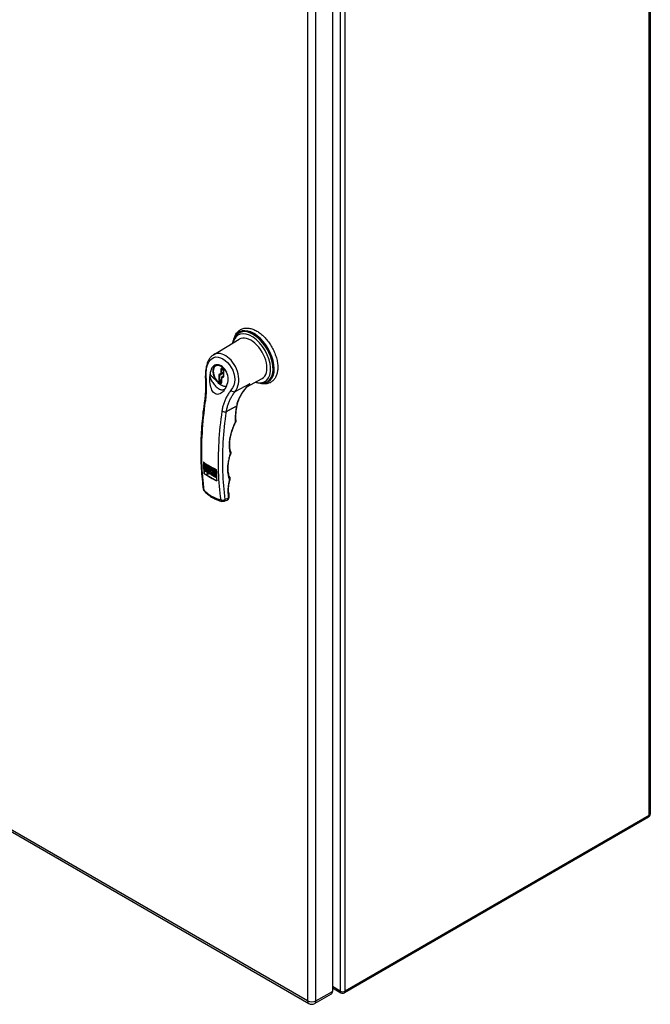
# Model space of a CAD drawing. Header units: inches. Extents: x 17 to 238, y 16 to 150.
# Tile 12 of 13: x 220 to 238, y 68 to 95. Entities that reach past the tile are written whole.
import ezdxf

# ---------------------------------------------------------------- set-up
doc = ezdxf.new("R2010")
doc.units = ezdxf.units.IN
doc.header["$MEASUREMENT"] = 0
doc.layers.add('Visible Edges(ANSI)', color=7, linetype='Continuous', lineweight=25)
doc.layers.add('Visible Tangent Edges(ANSI)', color=7, linetype='Continuous', lineweight=25)

msp = doc.modelspace()

# ---------------------------------------------------------------- linework, layer by layer
at = {"layer": 'Visible Edges(ANSI)'}
for p, q in [((237.59, 107.147), (237.59, 73.016)), ((228.863, 102.019), (228.863, 68.15)), ((225.601, 85.63), (226.307, 86.058)), ((226.277, 86.214), (226.287, 86.222)), ((225.659, 85.337), (225.69, 85.355)), ((225.83, 85.241), (225.858, 85.225)), ((225.876, 85.193), (225.876, 85.049)), ((225.82, 84.999), (225.82, 84.872)), ((225.876, 85.047), (225.829, 85.016)), ((226.516, 84.747), (226.932, 84.976)), ((227.052, 84.871), (227.064, 84.877)), ((225.34, 82.67), (225.34, 82.37)), ((225.351, 82.565), (225.499, 82.48)), ((225.351, 82.526), (225.351, 82.565)), ((225.351, 82.526), (225.374, 82.539)), ((225.462, 82.462), (225.351, 82.526)), ((225.351, 82.521), (225.462, 82.457)), ((225.351, 82.482), (225.351, 82.521)), ((225.351, 82.482), (225.374, 82.495)), ((225.462, 82.418), (225.351, 82.482)), ((225.351, 82.477), (225.462, 82.413)), ((225.351, 82.438), (225.351, 82.477)), ((225.366, 82.6), (225.382, 82.591)), ((225.366, 82.591), (225.374, 82.596)), ((225.396, 82.574), (225.366, 82.591)), ((225.368, 82.605), (225.379, 82.612)), ((225.374, 82.552), (225.374, 82.539)), ((225.374, 82.539), (225.462, 82.488)), ((225.374, 82.508), (225.374, 82.495)), ((225.374, 82.495), (225.462, 82.444)), ((225.374, 82.464), (225.374, 82.45)), ((225.379, 82.575), (225.382, 82.576)), ((225.381, 82.577), (225.393, 82.567)), ((225.382, 82.591), (225.391, 82.596)), ((225.401, 82.6), (225.419, 82.589)), ((225.401, 82.567), (225.401, 82.6)), ((225.401, 82.567), (225.419, 82.577)), ((225.419, 82.589), (225.419, 82.561)), ((225.43, 82.549), (225.448, 82.56)), ((225.431, 82.584), (225.448, 82.574)), ((225.431, 82.555), (225.431, 82.584)), ((225.431, 82.555), (225.448, 82.565)), ((225.431, 82.541), (225.448, 82.55)), ((225.431, 82.533), (225.448, 82.543)), ((225.431, 82.533), (225.431, 82.541)), ((225.448, 82.523), (225.431, 82.533)), ((225.448, 82.574), (225.448, 82.523)), ((225.454, 82.518), (225.454, 82.569)), ((225.454, 82.569), (225.472, 82.559)), ((225.454, 82.518), (225.472, 82.528)), ((225.472, 82.508), (225.454, 82.518)), ((225.462, 82.499), (225.464, 82.5)), ((225.462, 82.499), (225.462, 82.462)), ((225.5, 82.415), (225.462, 82.499)), ((225.462, 82.457), (225.462, 82.418)), ((225.472, 82.559), (225.472, 82.552)), ((225.472, 82.552), (225.474, 82.553)), ((225.472, 82.537), (225.472, 82.508)), ((225.474, 82.541), (225.484, 82.548)), ((225.477, 82.554), (225.477, 82.543)), ((225.484, 82.537), (225.478, 82.541)), ((225.484, 82.551), (225.484, 82.537)), ((225.498, 82.481), (225.503, 82.469)), ((225.499, 82.48), (225.514, 82.443)), ((225.505, 82.527), (225.516, 82.533)), ((225.514, 82.443), (225.531, 82.462)), ((225.514, 82.443), (225.537, 82.456)), ((225.515, 82.52), (225.523, 82.525)), ((225.515, 82.497), (225.531, 82.506)), ((225.531, 82.462), (225.606, 82.419)), ((225.537, 82.54), (225.554, 82.53)), ((225.537, 82.471), (225.537, 82.54)), ((225.537, 82.471), (225.554, 82.481)), ((225.554, 82.461), (225.537, 82.471)), ((225.538, 82.458), (225.537, 82.456)), ((225.554, 82.53), (225.554, 82.509)), ((225.554, 82.509), (225.554, 82.51)), ((225.554, 82.491), (225.554, 82.484)), ((225.554, 82.468), (225.56, 82.471)), ((225.554, 82.468), (225.554, 82.461)), ((225.556, 82.496), (225.57, 82.504)), ((225.559, 82.51), (225.559, 82.498)), ((225.568, 82.47), (225.584, 82.479)), ((225.57, 82.475), (225.57, 82.482)), ((225.605, 82.462), (225.62, 82.453)), ((225.605, 82.453), (225.613, 82.458)), ((225.607, 82.467), (225.618, 82.474)), ((225.62, 82.453), (225.63, 82.458)), ((225.635, 82.465), (225.652, 82.455)), ((225.651, 82.433), (225.635, 82.465)), ((225.652, 82.455), (225.658, 82.442)), ((203.047, 82.348), (228.217, 67.816)), ((225.336, 82.367), (225.34, 82.37)), ((225.34, 82.37), (225.689, 82.168)), ((225.351, 82.438), (225.374, 82.45)), ((225.444, 82.384), (225.351, 82.438)), ((225.374, 82.45), (225.462, 82.4)), ((225.413, 82.341), (225.444, 82.384)), ((225.482, 82.362), (225.413, 82.341)), ((225.413, 82.341), (225.435, 82.354)), ((225.462, 82.39), (225.435, 82.354)), ((225.435, 82.354), (225.504, 82.375)), ((225.444, 82.384), (225.462, 82.394)), ((225.462, 82.413), (225.462, 82.385)), ((225.462, 82.385), (225.481, 82.408)), ((225.462, 82.385), (225.481, 82.396)), ((225.481, 82.392), (225.5, 82.415)), ((225.481, 82.408), (225.481, 82.392)), ((225.481, 82.392), (225.503, 82.405)), ((225.516, 82.379), (225.482, 82.346)), ((225.482, 82.362), (225.504, 82.375)), ((225.482, 82.346), (225.482, 82.362)), ((225.5, 82.415), (225.522, 82.428)), ((225.522, 82.428), (225.503, 82.405)), ((225.504, 82.375), (225.504, 82.367)), ((225.515, 82.443), (225.522, 82.428)), ((225.516, 82.379), (225.535, 82.39)), ((225.536, 82.331), (225.516, 82.379)), ((225.572, 82.436), (225.532, 82.396)), ((225.532, 82.396), (225.572, 82.313)), ((225.536, 82.331), (225.557, 82.343)), ((225.606, 82.291), (225.536, 82.331)), ((225.572, 82.436), (225.574, 82.437)), ((225.572, 82.313), (225.572, 82.436)), ((225.572, 82.313), (225.594, 82.326)), ((225.592, 82.324), (225.606, 82.317)), ((225.594, 82.326), (225.594, 82.425)), ((225.634, 82.436), (225.605, 82.453)), ((225.606, 82.419), (225.606, 82.291)), ((225.61, 82.416), (225.644, 82.396)), ((225.61, 82.288), (225.61, 82.416)), ((225.61, 82.288), (225.632, 82.301)), ((225.644, 82.269), (225.61, 82.288)), ((225.618, 82.437), (225.62, 82.439)), ((225.62, 82.439), (225.632, 82.429)), ((225.632, 82.403), (225.632, 82.301)), ((225.632, 82.301), (225.644, 82.295)), ((225.634, 82.415), (225.651, 82.433)), ((225.634, 82.415), (225.656, 82.428)), ((225.651, 82.405), (225.634, 82.415)), ((225.644, 82.396), (225.644, 82.269)), ((225.649, 82.394), (225.678, 82.377)), ((225.649, 82.266), (225.649, 82.394)), ((225.649, 82.266), (225.671, 82.279)), ((225.682, 82.247), (225.649, 82.266)), ((225.651, 82.433), (225.671, 82.444)), ((225.659, 82.414), (225.651, 82.405)), ((225.671, 82.444), (225.656, 82.428)), ((225.656, 82.428), (225.667, 82.421)), ((225.658, 82.442), (225.665, 82.447)), ((225.658, 82.442), (225.666, 82.447)), ((225.659, 82.414), (225.668, 82.42)), ((225.665, 82.397), (225.659, 82.414)), ((225.665, 82.447), (225.675, 82.442)), ((225.665, 82.397), (225.676, 82.402)), ((225.677, 82.39), (225.665, 82.397)), ((225.676, 82.432), (225.666, 82.424)), ((225.666, 82.424), (225.677, 82.4)), ((225.671, 82.381), (225.671, 82.279)), ((225.671, 82.279), (225.682, 82.272)), ((225.682, 82.278), (225.682, 82.247)), ((225.886, 81.606), (225.977, 81.639)), ((237.54, 72.93), (229.195, 68.112)), ((228.863, 68.247), (229.096, 68.112)), ((228.83, 68.077), (228.378, 67.816))]:
    msp.add_line(p, q, dxfattribs=at)
at = {"layer": 'Visible Edges(ANSI)', "flags": 128}
for points in [[(226.163, 86.073), (226.171, 86.1), (226.18, 86.126), (226.191, 86.151), (226.202, 86.174), (226.216, 86.197), (226.23, 86.219), (226.246, 86.239), (226.263, 86.259), (226.281, 86.276), (226.3, 86.292), (226.321, 86.307), (226.343, 86.32), (226.365, 86.331), (226.389, 86.341), (226.413, 86.348), (226.438, 86.354), (226.463, 86.358), (226.489, 86.361), (226.515, 86.361), (226.542, 86.36), (226.568, 86.357), (226.595, 86.353), (226.622, 86.347), (226.649, 86.339), (226.676, 86.33), (226.703, 86.32), (226.73, 86.308), (226.757, 86.295), (226.784, 86.28), (226.811, 86.264), (226.837, 86.247), (226.863, 86.229), (226.889, 86.209), (226.915, 86.188), (226.94, 86.167), (226.965, 86.144), (226.99, 86.12), (227.014, 86.095), (227.037, 86.069), (227.06, 86.042), (227.083, 86.015), (227.105, 85.987), (227.126, 85.958), (227.146, 85.928), (227.166, 85.898), (227.185, 85.867), (227.203, 85.835), (227.22, 85.804), (227.237, 85.771), (227.252, 85.739), (227.267, 85.706), (227.281, 85.673), (227.294, 85.64), (227.305, 85.607), (227.316, 85.573), (227.326, 85.54), (227.334, 85.507), (227.342, 85.474), (227.348, 85.441), (227.353, 85.408), (227.358, 85.376), (227.36, 85.344), (227.362, 85.313), (227.363, 85.282)], [(226.127, 85.949), (226.131, 85.97), (226.135, 85.99), (226.141, 86.01), (226.146, 86.03), (226.153, 86.049), (226.161, 86.067), (226.169, 86.085), (226.178, 86.102), (226.187, 86.119), (226.198, 86.135), (226.209, 86.15), (226.221, 86.165), (226.234, 86.178), (226.248, 86.191), (226.262, 86.203), (226.277, 86.214)], [(225.601, 85.63), (225.585, 85.62), (225.57, 85.608), (225.555, 85.596), (225.541, 85.584), (225.528, 85.57), (225.515, 85.556), (225.503, 85.541), (225.492, 85.526), (225.481, 85.51), (225.471, 85.493), (225.462, 85.476), (225.453, 85.459), (225.444, 85.441), (225.437, 85.423), (225.429, 85.404), (225.423, 85.385), (225.411, 85.347), (225.401, 85.306), (225.393, 85.265), (225.387, 85.223), (225.382, 85.181), (225.38, 85.137), (225.38, 85.094), (225.381, 85.05)], [(225.977, 84.822), (225.991, 84.865), (226, 84.911), (226.003, 84.959), (226, 85.008), (225.991, 85.058), (225.977, 85.106), (225.958, 85.152), (225.934, 85.196), (225.906, 85.236), (225.875, 85.271), (225.841, 85.301), (225.806, 85.325), (225.77, 85.342), (225.734, 85.352), (225.699, 85.355), (225.665, 85.351), (225.633, 85.34), (225.604, 85.321), (225.578, 85.296), (225.555, 85.265), (225.536, 85.229), (225.521, 85.188), (225.51, 85.143), (225.503, 85.096)], [(225.952, 84.762), (225.932, 84.759), (225.912, 84.758), (225.891, 84.761), (225.87, 84.766), (225.849, 84.773), (225.827, 84.783), (225.806, 84.795), (225.785, 84.809), (225.764, 84.825), (225.744, 84.843), (225.724, 84.863), (225.705, 84.885), (225.687, 84.907), (225.67, 84.931), (225.655, 84.957), (225.641, 84.982), (225.628, 85.009), (225.617, 85.036), (225.607, 85.063), (225.599, 85.09), (225.594, 85.117), (225.59, 85.143), (225.587, 85.169), (225.587, 85.193), (225.589, 85.217), (225.593, 85.239), (225.599, 85.261), (225.607, 85.28), (225.617, 85.298), (225.629, 85.313), (225.643, 85.327), (225.659, 85.337)], [(225.83, 85.241), (225.828, 85.242), (225.827, 85.242)], [(225.876, 85.193), (225.876, 85.197), (225.875, 85.201), (225.873, 85.206), (225.871, 85.211), (225.868, 85.216), (225.864, 85.22), (225.861, 85.223), (225.858, 85.225)], [(227.363, 85.282), (227.362, 85.254), (227.361, 85.226), (227.358, 85.199), (227.355, 85.173), (227.35, 85.147), (227.345, 85.122), (227.338, 85.098), (227.33, 85.074), (227.321, 85.051), (227.311, 85.029), (227.3, 85.007), (227.288, 84.987), (227.275, 84.967), (227.26, 84.948), (227.245, 84.931), (227.228, 84.915), (227.211, 84.9), (227.192, 84.886), (227.173, 84.873), (227.153, 84.862), (227.132, 84.853), (227.11, 84.845), (227.088, 84.838), (227.065, 84.833), (227.042, 84.829), (227.019, 84.827), (226.995, 84.827), (226.971, 84.827), (226.947, 84.829), (226.922, 84.833), (226.898, 84.838), (226.873, 84.844)], [(225.361, 84.373), (225.366, 84.412), (225.371, 84.451), (225.375, 84.491), (225.379, 84.532), (225.382, 84.573), (225.384, 84.615), (225.386, 84.657), (225.388, 84.699), (225.388, 84.742), (225.389, 84.785), (225.389, 84.829), (225.388, 84.872), (225.387, 84.917), (225.385, 84.961), (225.383, 85.005), (225.381, 85.05)], [(225.953, 84.765), (225.935, 84.727), (225.914, 84.691), (225.893, 84.659), (225.87, 84.629), (225.846, 84.604), (225.821, 84.582), (225.795, 84.564), (225.768, 84.551), (225.74, 84.542), (225.71, 84.539), (225.68, 84.542), (225.651, 84.553), (225.623, 84.571), (225.597, 84.596), (225.575, 84.626), (225.556, 84.66), (225.54, 84.698), (225.526, 84.74), (225.515, 84.786), (225.506, 84.834), (225.5, 84.883), (225.498, 84.931), (225.497, 84.98), (225.499, 85.028)], [(225.503, 85.096), (225.503, 85.093), (225.503, 85.09), (225.503, 85.087), (225.502, 85.084), (225.502, 85.081), (225.502, 85.079), (225.502, 85.076), (225.502, 85.073), (225.501, 85.07), (225.501, 85.067), (225.501, 85.065), (225.501, 85.062), (225.501, 85.059), (225.5, 85.056), (225.5, 85.053), (225.5, 85.05), (225.5, 85.048), (225.5, 85.045), (225.499, 85.042), (225.499, 85.039), (225.499, 85.036), (225.499, 85.033), (225.499, 85.031), (225.499, 85.028)], [(225.876, 85.046), (225.876, 85.047), (225.876, 85.049)], [(225.819, 84.869), (225.819, 84.869), (225.82, 84.872)], [(225.953, 84.765), (225.954, 84.768), (225.955, 84.77), (225.956, 84.772), (225.957, 84.775), (225.958, 84.777), (225.959, 84.779), (225.96, 84.782), (225.961, 84.784), (225.963, 84.786), (225.964, 84.789), (225.965, 84.791), (225.966, 84.794), (225.967, 84.796), (225.968, 84.798), (225.969, 84.801), (225.97, 84.803), (225.971, 84.805), (225.972, 84.808), (225.973, 84.81), (225.974, 84.812), (225.974, 84.815), (225.975, 84.817), (225.976, 84.82), (225.977, 84.822)], [(226.246, 84.234), (226.255, 84.271), (226.265, 84.309), (226.276, 84.347), (226.29, 84.384), (226.305, 84.42), (226.321, 84.457), (226.339, 84.493), (226.358, 84.528), (226.379, 84.563), (226.401, 84.597), (226.424, 84.631), (226.448, 84.665), (226.474, 84.697), (226.501, 84.73), (226.528, 84.761), (226.557, 84.792)], [(227.052, 84.871), (227.035, 84.864), (227.018, 84.858), (227, 84.852), (226.981, 84.848), (226.963, 84.845), (226.944, 84.843), (226.925, 84.842), (226.905, 84.842), (226.886, 84.842), (226.867, 84.844), (226.847, 84.847), (226.827, 84.851), (226.807, 84.855), (226.787, 84.861), (226.768, 84.867), (226.748, 84.874)], [(225.328, 81.932), (225.318, 82.002), (225.31, 82.072), (225.302, 82.143), (225.294, 82.214), (225.287, 82.286), (225.281, 82.359), (225.276, 82.431), (225.271, 82.505), (225.267, 82.578), (225.264, 82.653), (225.261, 82.727), (225.259, 82.802), (225.258, 82.878), (225.257, 82.953), (225.257, 83.03), (225.258, 83.106), (225.26, 83.183), (225.262, 83.261), (225.264, 83.338), (225.268, 83.416), (225.272, 83.495), (225.277, 83.573), (225.282, 83.652), (225.288, 83.731), (225.295, 83.811), (225.303, 83.89), (225.311, 83.97), (225.319, 84.051), (225.329, 84.131), (225.339, 84.212), (225.35, 84.292), (225.361, 84.373)], [(226.214, 83.842), (226.213, 83.887), (226.213, 83.934), (226.214, 83.982), (226.218, 84.031), (226.222, 84.081), (226.229, 84.131), (226.237, 84.182), (226.246, 84.234)], [(226.214, 83.842), (226.214, 83.831), (226.214, 83.82), (226.212, 83.809), (226.21, 83.798), (226.207, 83.788), (226.204, 83.777), (226.2, 83.766), (226.195, 83.756)], [(226.067, 82.972), (226.063, 82.991), (226.058, 83.011), (226.055, 83.031), (226.051, 83.052), (226.049, 83.073), (226.047, 83.095), (226.045, 83.117), (226.044, 83.14), (226.044, 83.163), (226.044, 83.186), (226.045, 83.21), (226.047, 83.234), (226.049, 83.259), (226.051, 83.284), (226.054, 83.309), (226.058, 83.334), (226.062, 83.359), (226.067, 83.385), (226.073, 83.411), (226.079, 83.437), (226.086, 83.464), (226.093, 83.49), (226.101, 83.516), (226.109, 83.543), (226.118, 83.57), (226.127, 83.596), (226.137, 83.623), (226.148, 83.65), (226.159, 83.676), (226.171, 83.703), (226.183, 83.729), (226.195, 83.756)], [(226.043, 82.267), (226.033, 82.297), (226.023, 82.328), (226.016, 82.361), (226.01, 82.395), (226.005, 82.43), (226.002, 82.467), (226.001, 82.505), (226.001, 82.545), (226.003, 82.585), (226.007, 82.627), (226.012, 82.669), (226.019, 82.712), (226.028, 82.755), (226.038, 82.799), (226.05, 82.843), (226.063, 82.888)], [(226.067, 82.972), (226.07, 82.961), (226.071, 82.951), (226.071, 82.94), (226.071, 82.929), (226.07, 82.919), (226.068, 82.909), (226.063, 82.888)], [(225.32, 82.685), (225.334, 82.675), (225.347, 82.665), (225.361, 82.656), (225.374, 82.646), (225.388, 82.637), (225.402, 82.628), (225.416, 82.619), (225.43, 82.61), (225.444, 82.601), (225.458, 82.593), (225.472, 82.585), (225.486, 82.576), (225.5, 82.568), (225.515, 82.56), (225.53, 82.552), (225.545, 82.544), (225.56, 82.536), (225.576, 82.528), (225.592, 82.52), (225.608, 82.512), (225.624, 82.504), (225.64, 82.496), (225.657, 82.488), (225.674, 82.481)], [(225.689, 82.163), (225.672, 82.171), (225.656, 82.178), (225.639, 82.186), (225.623, 82.194), (225.607, 82.202), (225.591, 82.21), (225.575, 82.218), (225.56, 82.226), (225.545, 82.234), (225.53, 82.242), (225.516, 82.25), (225.501, 82.259), (225.487, 82.267), (225.473, 82.275), (225.459, 82.284), (225.445, 82.292), (225.431, 82.301), (225.417, 82.31), (225.403, 82.319), (225.39, 82.329), (225.376, 82.338), (225.363, 82.348), (225.349, 82.357), (225.336, 82.367)], [(226.013, 81.857), (226.012, 81.895), (226.012, 81.933), (226.014, 81.973), (226.017, 82.014), (226.022, 82.055), (226.028, 82.098), (226.037, 82.141), (226.046, 82.184)], [(226.043, 82.267), (226.047, 82.257), (226.049, 82.246), (226.05, 82.236), (226.051, 82.225), (226.051, 82.215), (226.05, 82.204), (226.046, 82.184)], [(225.356, 81.875), (225.35, 81.882), (225.345, 81.888), (225.337, 81.901), (225.332, 81.914), (225.329, 81.923), (225.328, 81.932)], [(225.356, 81.875), (225.381, 81.85), (225.407, 81.826), (225.433, 81.803), (225.461, 81.781), (225.489, 81.76), (225.517, 81.74), (225.546, 81.721), (225.576, 81.704), (225.606, 81.687), (225.636, 81.671), (225.668, 81.657), (225.699, 81.644), (225.731, 81.632), (225.763, 81.621), (225.796, 81.611), (225.829, 81.603)], [(225.977, 81.639), (225.983, 81.642), (225.99, 81.646), (225.996, 81.65), (226.002, 81.655), (226.011, 81.666), (226.017, 81.678), (226.021, 81.689), (226.023, 81.7), (226.024, 81.709), (226.024, 81.719)], [(225.886, 81.606), (225.878, 81.603), (225.869, 81.601), (225.861, 81.6), (225.854, 81.6), (225.84, 81.6), (225.829, 81.603)]]:
    msp.add_lwpolyline(points, dxfattribs=at)
at = {"layer": 'Visible Edges(ANSI)'}
for centre, radius, start, end in [((225.84, 84.999), 0.02, 123.4657, 180), ((237.491, 73.016), 0.099, 300, 0), ((229.146, 68.198), 0.099, 240, 300), ((228.297, 67.955), 0.161, 240, 300)]:
    msp.add_arc(centre, radius, start, end, dxfattribs=at)
for centre, major_axis, ratio, start_param, end_param in [((226.624, 85.519), (0.313, -0.541), 0.57735, 6.270842, 9.437121), ((231.741, 86.63), (4.542, 7.867), 0.57735, 2.388357, 2.432457), ((225.374, 82.59), (0.0157, -0.0271), 0.57735, 0.635577, 6.607391), ((225.374, 82.585), (0.00561, -0.00972), 0.57735, 3.759535, 6.638808), ((225.374, 82.596), (-0.00561, 0.00972), 0.57735, 3.926983, 7.068576), ((225.396, 82.603), (0.0157, -0.0271), 0.57735, 3.931739, 4.181891), ((225.418, 82.561), (0.0122, -0.0211), 0.57735, 4.122217, 6.40571), ((225.425, 82.557), (0.00438, -0.00759), 0.57735, 3.926991, 7.288632), ((225.44, 82.574), (0.0122, -0.0211), 0.57735, 5.410755, 5.992104), ((225.485, 82.532), (-0.0119, 0.0207), 0.57735, 5.51526, 6.365063), ((225.478, 82.534), (-0.00444, 0.0077), 0.57735, 5.497787, 7.068583), ((225.52, 82.506), (-0.0131, 0.0227), 0.57735, 0.210246, 1.372821), ((225.51, 82.518), (-0.00491, 0.00851), 0.57735, 4.63518, 6.36052), ((225.51, 82.505), (0.00491, -0.00851), 0.57735, 4.646634, 6.278491), ((225.532, 82.524), (0.0156, -0.0269), 0.57735, 3.939359, 4.192299), ((225.5, 82.518), (0.0131, -0.0227), 0.57735, 0.177244, 1.363101), ((225.532, 82.524), (0.0156, -0.0269), 0.57735, 5.234204, 5.485419), ((225.563, 82.494), (-0.0091, 0.0158), 0.57735, 5.403014, 6.310102), ((225.562, 82.486), (-0.00561, 0.00972), 0.57735, 3.926991, 7.068583), ((225.562, 82.479), (0.00561, -0.00972), 0.57735, 3.926991, 7.068583), ((225.564, 82.468), (-0.0075, 0.013), 0.57735, 1.236642, 2.450968), ((225.562, 82.483), (0.0163, -0.0283), 0.57735, 5.592561, 8.544606), ((225.586, 82.481), (0.0075, -0.013), 0.57735, 4.734749, 5.46347), ((225.613, 82.452), (0.0157, -0.0271), 0.57735, 0.635585, 6.607391), ((225.613, 82.458), (-0.00561, 0.00972), 0.57735, 3.926991, 7.068583), ((225.635, 82.465), (0.0157, -0.0271), 0.57735, 3.931739, 4.181891), ((232.094, 86.426), (-4.542, -7.867), 0.57735, 5.529949, 5.574049), ((225.613, 82.447), (0.00561, -0.00972), 0.57735, 3.759593, 6.638754), ((231.955, 85.847), (-4.215, -7.365), 0.571447, 5.569428, 5.590378), ((228.749, 68.216), (0.081, -0.139), 0.57735, 0, 0.785398)]:
    msp.add_ellipse(centre, major_axis=major_axis, ratio=ratio, start_param=start_param, end_param=end_param, dxfattribs=at)
msp.add_ellipse((225.51, 82.512), major_axis=(0.0156, -0.0269), ratio=0.57735, dxfattribs=at)
at = {"layer": 'Visible Tangent Edges(ANSI)'}
for p, q in [((237.561, 72.975), (237.561, 107.107)), ((229.076, 102.288), (229.076, 68.157)), ((229.216, 68.157), (229.216, 102.288)), ((228.183, 101.758), (228.183, 67.889)), ((228.411, 67.889), (228.411, 101.758)), ((225.797, 85.234), (225.797, 85.116)), ((225.854, 85.234), (225.825, 85.25)), ((225.825, 85.234), (225.834, 85.239)), ((225.825, 85.116), (225.825, 85.234)), ((225.882, 85.041), (225.882, 85.185)), ((225.741, 85.066), (225.741, 84.912)), ((225.797, 85.116), (225.748, 85.083)), ((225.769, 85.066), (225.876, 85.127)), ((225.769, 84.912), (225.769, 85.066)), ((225.82, 84.942), (225.769, 84.912)), ((225.876, 85.134), (225.773, 85.074)), ((225.773, 85.074), (225.822, 85.107)), ((225.783, 84.888), (225.82, 84.909)), ((225.811, 84.872), (225.783, 84.888)), ((225.822, 85.107), (225.876, 85.138)), ((225.876, 85.145), (225.825, 85.116)), ((225.825, 84.991), (225.874, 85.023)), ((225.825, 84.863), (225.825, 84.991)), ((225.769, 84.863), (225.797, 84.847)), ((225.82, 84.876), (225.811, 84.872)), ((226.592, 84.832), (226.188, 84.61)), ((225.478, 82.541), (225.484, 82.545)), ((225.565, 82.455), (225.585, 82.467)), ((225.57, 82.482), (225.581, 82.488)), ((225.57, 82.475), (225.583, 82.482)), ((228.183, 67.889), (203.013, 82.421)), ((226.006, 81.689), (225.922, 81.658)), ((237.561, 72.975), (229.216, 68.157)), ((228.411, 67.889), (228.863, 68.15)), ((229.076, 68.157), (228.863, 68.28))]:
    msp.add_line(p, q, dxfattribs=at)
at = {"layer": 'Visible Tangent Edges(ANSI)', "flags": 128}
for points in [[(225.397, 85.047), (225.396, 85.135), (225.403, 85.22), (225.419, 85.299), (225.443, 85.372), (225.474, 85.436), (225.513, 85.489), (225.558, 85.53), (225.609, 85.557), (225.665, 85.569), (225.727, 85.566), (225.79, 85.548), (225.855, 85.518), (225.919, 85.475), (225.98, 85.42), (226.037, 85.355), (226.086, 85.281), (226.127, 85.202), (226.158, 85.118), (226.176, 85.032), (226.181, 84.947), (226.173, 84.865), (226.153, 84.788), (226.12, 84.717), (226.078, 84.654)], [(226.188, 84.61), (226.221, 84.659), (226.248, 84.713), (226.269, 84.771), (226.284, 84.833), (226.292, 84.898), (226.293, 84.965), (226.288, 85.034), (226.276, 85.103), (226.257, 85.172), (226.231, 85.239), (226.2, 85.304), (226.164, 85.365), (226.124, 85.423), (226.08, 85.477), (226.033, 85.524), (225.984, 85.565), (225.933, 85.6), (225.882, 85.627), (225.832, 85.648), (225.781, 85.66), (225.733, 85.665), (225.686, 85.662), (225.642, 85.65), (225.601, 85.629)], [(225.38, 84.341), (225.384, 84.368), (225.387, 84.395), (225.39, 84.423), (225.393, 84.451), (225.396, 84.479), (225.398, 84.508), (225.4, 84.536), (225.402, 84.565), (225.404, 84.594), (225.405, 84.623), (225.406, 84.653), (225.407, 84.682), (225.407, 84.712), (225.407, 84.742), (225.407, 84.772), (225.407, 84.802), (225.407, 84.833), (225.406, 84.863), (225.405, 84.894), (225.404, 84.924), (225.402, 84.955), (225.401, 84.986), (225.399, 85.017), (225.397, 85.047)], [(225.499, 85.028), (225.508, 85), (225.52, 84.971), (225.532, 84.944), (225.547, 84.916), (225.562, 84.889), (225.579, 84.863), (225.596, 84.837), (225.615, 84.813), (225.635, 84.789), (225.655, 84.768), (225.676, 84.748), (225.697, 84.73), (225.718, 84.714), (225.739, 84.7), (225.761, 84.688), (225.781, 84.679), (225.802, 84.672), (225.821, 84.668), (225.84, 84.666), (225.857, 84.667), (225.874, 84.67), (225.889, 84.676), (225.903, 84.684), (225.916, 84.694)], [(225.687, 84.908), (225.678, 84.916), (225.669, 84.923), (225.66, 84.931), (225.651, 84.939), (225.642, 84.947), (225.634, 84.955), (225.625, 84.962), (225.617, 84.97), (225.608, 84.978), (225.6, 84.986), (225.592, 84.994), (225.584, 85.002), (225.576, 85.01), (225.569, 85.018), (225.561, 85.026), (225.554, 85.034), (225.547, 85.042), (225.54, 85.05), (225.533, 85.057), (225.527, 85.065), (225.52, 85.073), (225.515, 85.08), (225.509, 85.088), (225.503, 85.096)], [(226.078, 84.654), (226.062, 84.634), (226.046, 84.613), (226.031, 84.592), (226.016, 84.571), (226.002, 84.549), (225.988, 84.527), (225.974, 84.505), (225.962, 84.482), (225.949, 84.459), (225.938, 84.436), (225.926, 84.412), (225.916, 84.388), (225.906, 84.364), (225.896, 84.34), (225.887, 84.315), (225.878, 84.29), (225.87, 84.265), (225.863, 84.239), (225.856, 84.213), (225.85, 84.187), (225.844, 84.161), (225.838, 84.135), (225.834, 84.108), (225.83, 84.081)], [(225.947, 84.751), (225.946, 84.752), (225.945, 84.752), (225.944, 84.752), (225.943, 84.752), (225.942, 84.752), (225.941, 84.753), (225.94, 84.753), (225.939, 84.753), (225.938, 84.753), (225.937, 84.754), (225.936, 84.754), (225.935, 84.754), (225.933, 84.754), (225.932, 84.755), (225.931, 84.755), (225.93, 84.755), (225.929, 84.756), (225.928, 84.756), (225.927, 84.756), (225.926, 84.757), (225.924, 84.757), (225.923, 84.757), (225.922, 84.758), (225.921, 84.758)], [(226.592, 84.832), (226.57, 84.81), (226.549, 84.788), (226.527, 84.765), (226.507, 84.742), (226.486, 84.719), (226.467, 84.695), (226.447, 84.671), (226.429, 84.647), (226.411, 84.622), (226.394, 84.597), (226.377, 84.572), (226.361, 84.547), (226.346, 84.521), (226.331, 84.495), (226.317, 84.469), (226.304, 84.442), (226.292, 84.415), (226.281, 84.388), (226.27, 84.36), (226.26, 84.333), (226.251, 84.305), (226.243, 84.277), (226.236, 84.249), (226.23, 84.221)], [(226.544, 84.779), (226.547, 84.781), (226.549, 84.783), (226.551, 84.785), (226.553, 84.787), (226.555, 84.789), (226.557, 84.791), (226.559, 84.793), (226.561, 84.796), (226.563, 84.798), (226.565, 84.8), (226.567, 84.802), (226.569, 84.804), (226.571, 84.806), (226.573, 84.809), (226.575, 84.811), (226.577, 84.813), (226.579, 84.815), (226.581, 84.818), (226.583, 84.82), (226.585, 84.822), (226.587, 84.825), (226.589, 84.827), (226.59, 84.83), (226.592, 84.832)], [(226.592, 84.832), (226.591, 84.83), (226.589, 84.829), (226.588, 84.827), (226.587, 84.825), (226.585, 84.823), (226.584, 84.822), (226.582, 84.82), (226.581, 84.818), (226.579, 84.817), (226.578, 84.815), (226.576, 84.813), (226.575, 84.812), (226.574, 84.81), (226.572, 84.808), (226.571, 84.807), (226.569, 84.805), (226.568, 84.804), (226.566, 84.802), (226.565, 84.8), (226.563, 84.799), (226.562, 84.797), (226.56, 84.796), (226.559, 84.794), (226.557, 84.792)], [(225.955, 84.072), (225.959, 84.097), (225.964, 84.122), (225.969, 84.147), (225.974, 84.171), (225.981, 84.195), (225.987, 84.22), (225.994, 84.244), (226.002, 84.267), (226.01, 84.291), (226.018, 84.314), (226.028, 84.337), (226.037, 84.359), (226.047, 84.382), (226.058, 84.404), (226.069, 84.426), (226.08, 84.448), (226.092, 84.469), (226.104, 84.49), (226.117, 84.511), (226.13, 84.531), (226.144, 84.552), (226.158, 84.571), (226.173, 84.591), (226.188, 84.61)], [(225.346, 81.901), (225.334, 81.994), (225.323, 82.088), (225.313, 82.183), (225.304, 82.278), (225.296, 82.375), (225.29, 82.472), (225.285, 82.57), (225.281, 82.669), (225.278, 82.769), (225.276, 82.87), (225.276, 82.971), (225.277, 83.073), (225.279, 83.176), (225.282, 83.279), (225.287, 83.383), (225.292, 83.487), (225.299, 83.592), (225.307, 83.698), (225.316, 83.804), (225.327, 83.911), (225.338, 84.018), (225.351, 84.125), (225.365, 84.233), (225.38, 84.341)], [(225.83, 84.081), (225.814, 83.973), (225.801, 83.865), (225.788, 83.758), (225.776, 83.651), (225.766, 83.545), (225.757, 83.438), (225.749, 83.333), (225.742, 83.228), (225.736, 83.123), (225.732, 83.019), (225.728, 82.916), (225.726, 82.813), (225.726, 82.711), (225.726, 82.61), (225.728, 82.509), (225.73, 82.41), (225.734, 82.311), (225.74, 82.212), (225.746, 82.115), (225.754, 82.019), (225.762, 81.923), (225.772, 81.828), (225.783, 81.734), (225.796, 81.642)], [(225.955, 84.072), (225.966, 84.078), (225.978, 84.084), (225.989, 84.091), (226.001, 84.097), (226.012, 84.103), (226.024, 84.109), (226.035, 84.115), (226.047, 84.122), (226.058, 84.128), (226.069, 84.134), (226.081, 84.14), (226.092, 84.146), (226.104, 84.153), (226.115, 84.159), (226.127, 84.165), (226.138, 84.171), (226.15, 84.177), (226.161, 84.184), (226.172, 84.19), (226.184, 84.196), (226.195, 84.202), (226.207, 84.208), (226.218, 84.215), (226.23, 84.221)], [(226.23, 84.221), (226.226, 84.203), (226.223, 84.185), (226.22, 84.168), (226.217, 84.15), (226.214, 84.133), (226.212, 84.115), (226.209, 84.098), (226.207, 84.08), (226.205, 84.063), (226.203, 84.046), (226.202, 84.029), (226.2, 84.012), (226.199, 83.995), (226.198, 83.978), (226.197, 83.961), (226.196, 83.944), (226.196, 83.928), (226.195, 83.911), (226.195, 83.895), (226.195, 83.878), (226.195, 83.862), (226.195, 83.846), (226.196, 83.83), (226.197, 83.814)], [(225.922, 81.658), (225.909, 81.75), (225.898, 81.843), (225.889, 81.937), (225.88, 82.031), (225.872, 82.127), (225.866, 82.223), (225.861, 82.32), (225.857, 82.418), (225.854, 82.517), (225.853, 82.616), (225.852, 82.717), (225.853, 82.818), (225.855, 82.919), (225.858, 83.021), (225.863, 83.124), (225.868, 83.228), (225.875, 83.332), (225.883, 83.436), (225.892, 83.541), (225.902, 83.646), (225.914, 83.752), (225.926, 83.859), (225.94, 83.965), (225.955, 84.072)], [(226.197, 83.814), (226.197, 83.812), (226.197, 83.81), (226.197, 83.808), (226.197, 83.805), (226.196, 83.803), (226.196, 83.801), (226.196, 83.799), (226.196, 83.796), (226.195, 83.794), (226.195, 83.791), (226.194, 83.789), (226.194, 83.787), (226.193, 83.784), (226.193, 83.782), (226.192, 83.779), (226.191, 83.777), (226.19, 83.774), (226.19, 83.772), (226.189, 83.769), (226.188, 83.767), (226.187, 83.765), (226.186, 83.762), (226.184, 83.76), (226.183, 83.757)], [(226.183, 83.757), (226.166, 83.721), (226.15, 83.685), (226.135, 83.648), (226.12, 83.611), (226.107, 83.574), (226.094, 83.537), (226.083, 83.5), (226.072, 83.463), (226.063, 83.427), (226.055, 83.391), (226.047, 83.355), (226.041, 83.319), (226.036, 83.284), (226.032, 83.249), (226.029, 83.214), (226.027, 83.18), (226.026, 83.147), (226.027, 83.114), (226.028, 83.082), (226.031, 83.051), (226.034, 83.02), (226.039, 82.99), (226.045, 82.961), (226.052, 82.933)], [(226.048, 82.882), (226.039, 82.851), (226.03, 82.82), (226.022, 82.789), (226.015, 82.759), (226.008, 82.728), (226.002, 82.698), (225.997, 82.668), (225.993, 82.638), (225.989, 82.608), (225.987, 82.579), (225.985, 82.551), (225.984, 82.522), (225.983, 82.494), (225.983, 82.467), (225.985, 82.44), (225.987, 82.413), (225.989, 82.387), (225.993, 82.361), (225.997, 82.337), (226.002, 82.312), (226.008, 82.289), (226.014, 82.265), (226.021, 82.243), (226.029, 82.221)], [(226.052, 82.933), (226.052, 82.931), (226.052, 82.929), (226.053, 82.927), (226.053, 82.925), (226.053, 82.923), (226.054, 82.922), (226.054, 82.92), (226.054, 82.917), (226.054, 82.915), (226.054, 82.913), (226.054, 82.911), (226.054, 82.909), (226.053, 82.907), (226.053, 82.905), (226.053, 82.902), (226.053, 82.9), (226.052, 82.898), (226.052, 82.896), (226.051, 82.893), (226.051, 82.891), (226.05, 82.889), (226.05, 82.886), (226.049, 82.884), (226.048, 82.882)], [(226.029, 82.221), (226.03, 82.22), (226.031, 82.218), (226.031, 82.217), (226.032, 82.215), (226.032, 82.213), (226.032, 82.211), (226.033, 82.209), (226.033, 82.208), (226.033, 82.206), (226.033, 82.204), (226.033, 82.202), (226.033, 82.2), (226.033, 82.198), (226.033, 82.196), (226.033, 82.193), (226.033, 82.191), (226.033, 82.189), (226.033, 82.187), (226.032, 82.185), (226.032, 82.183), (226.032, 82.18), (226.031, 82.178), (226.031, 82.176), (226.03, 82.174)], [(226.03, 82.174), (226.027, 82.159), (226.023, 82.143), (226.02, 82.128), (226.017, 82.113), (226.014, 82.098), (226.012, 82.084), (226.009, 82.069), (226.007, 82.054), (226.005, 82.039), (226.003, 82.024), (226.001, 82.01), (226, 81.995), (225.998, 81.981), (225.997, 81.967), (225.996, 81.952), (225.995, 81.938), (225.995, 81.924), (225.994, 81.91), (225.994, 81.896), (225.994, 81.883), (225.994, 81.869), (225.995, 81.856), (225.995, 81.842), (225.996, 81.829)], [(225.347, 81.899), (225.347, 81.9), (225.347, 81.9), (225.347, 81.9), (225.347, 81.9), (225.347, 81.9), (225.347, 81.9), (225.347, 81.9), (225.347, 81.9), (225.347, 81.9), (225.347, 81.9), (225.346, 81.9), (225.346, 81.9), (225.346, 81.9), (225.346, 81.901), (225.346, 81.901), (225.346, 81.901), (225.346, 81.901), (225.346, 81.901), (225.346, 81.901), (225.346, 81.901), (225.346, 81.901), (225.346, 81.901), (225.346, 81.901), (225.346, 81.901)], [(225.795, 81.641), (225.774, 81.646), (225.754, 81.652), (225.733, 81.658), (225.713, 81.665), (225.693, 81.672), (225.673, 81.68), (225.653, 81.689), (225.633, 81.697), (225.613, 81.707), (225.594, 81.716), (225.575, 81.726), (225.556, 81.737), (225.537, 81.748), (225.519, 81.76), (225.501, 81.772), (225.483, 81.784), (225.465, 81.797), (225.447, 81.81), (225.43, 81.824), (225.413, 81.838), (225.396, 81.853), (225.379, 81.868), (225.363, 81.884), (225.347, 81.899)], [(225.886, 81.606), (225.889, 81.607), (225.891, 81.608), (225.893, 81.609), (225.895, 81.61), (225.897, 81.612), (225.899, 81.613), (225.901, 81.615), (225.903, 81.617), (225.905, 81.619), (225.907, 81.621), (225.908, 81.623), (225.91, 81.625), (225.911, 81.628), (225.913, 81.63), (225.914, 81.632), (225.915, 81.635), (225.916, 81.638), (225.917, 81.64), (225.918, 81.643), (225.919, 81.646), (225.92, 81.649), (225.921, 81.652), (225.921, 81.655), (225.922, 81.658)], [(226.006, 81.689), (226.006, 81.686), (226.006, 81.683), (226.005, 81.68), (226.005, 81.678), (226.004, 81.675), (226.003, 81.672), (226.003, 81.669), (226.002, 81.667), (226.001, 81.664), (226, 81.662), (225.999, 81.66), (225.997, 81.657), (225.996, 81.655), (225.995, 81.653), (225.993, 81.651), (225.992, 81.649), (225.99, 81.648), (225.988, 81.646), (225.987, 81.645), (225.985, 81.643), (225.983, 81.642), (225.981, 81.641), (225.979, 81.64), (225.977, 81.639)], [(225.996, 81.829), (225.996, 81.823), (225.997, 81.817), (225.997, 81.811), (225.997, 81.806), (225.998, 81.8), (225.998, 81.794), (225.999, 81.788), (225.999, 81.782), (225.999, 81.776), (226, 81.771), (226, 81.765), (226.001, 81.759), (226.001, 81.753), (226.002, 81.747), (226.002, 81.742), (226.002, 81.736), (226.003, 81.73), (226.003, 81.724), (226.004, 81.718), (226.004, 81.713), (226.005, 81.707), (226.005, 81.701), (226.006, 81.695), (226.006, 81.689)], [(225.796, 81.642), (225.796, 81.642), (225.796, 81.642), (225.796, 81.641), (225.796, 81.641), (225.796, 81.641), (225.796, 81.641), (225.796, 81.641), (225.796, 81.641), (225.796, 81.641), (225.796, 81.641), (225.796, 81.641), (225.796, 81.641), (225.796, 81.641), (225.795, 81.641), (225.795, 81.641), (225.795, 81.641), (225.795, 81.641), (225.795, 81.641), (225.795, 81.641), (225.795, 81.641), (225.795, 81.641), (225.795, 81.641), (225.795, 81.641), (225.795, 81.641)]]:
    msp.add_lwpolyline(points, dxfattribs=at)
at = {"layer": 'Visible Tangent Edges(ANSI)'}
for centre, major_axis, ratio, start_param, end_param in [((226.646, 85.532), (-0.369, 0.639), 0.57735, 2.571249, 6.853529), ((226.708, 85.568), (0.395, -0.684), 0.57735, 5.994913, 9.71305), ((226.684, 85.554), (-0.388, 0.673), 0.57735, 3.090065, 6.334713), ((226.696, 85.561), (-0.389, 0.674), 0.57735, 3.090065, 6.334713), ((225.81, 85.05), (0.155, -0.268), 0.57735, 1.595994, 6.247854), ((225.821, 85.056), (-0.162, 0.281), 0.57735, 5.859126, 6.283185), ((225.825, 85.218), (-0.02, 0.0346), 0.57735, 5.497787, 7.068583), ((225.811, 85.242), (-0.02, 0), 0.57735, 0.785398, 2.356194), ((225.84, 85.258), (-0.01, -0.0173), 0.57735, 5.497787, 6.283185), ((225.84, 85.226), (-0.01, 0.0173), 0.57735, 0.167906, 0.785398), ((225.868, 85.242), (-0.01, -0.0173), 0.57735, 5.497787, 6.283185), ((225.854, 85.201), (-0.02, 0.0346), 0.57735, 3.926991, 5.497787), ((225.896, 85.193), (-0.02, 0), 0.57735, 0, 0.785398), ((225.479, 85.055), (-0.0983, -0.0055), 0.064268, 0, 0.579264), ((225.769, 85.049), (-0.02, 0.0346), 0.57735, 0.034951, 0.785398), ((225.755, 85.074), (-0.02, 0), 0.57735, 0.785398, 2.356194), ((225.755, 84.921), (0.02, 0), 0.57735, 3.926991, 5.497787), ((225.769, 84.896), (0.02, -0.0346), 0.57735, 3.926991, 5.497787), ((225.762, 85.092), (0.011, -0.0167), 0.815998, 4.663011, 6.233808), ((225.783, 85.057), (-0.01, 0.0173), 0.57735, 0.034951, 0.785398), ((225.783, 84.904), (-0.01, 0.0173), 0.57735, 0.785398, 2.356194), ((225.783, 84.872), (0.01, 0.0173), 0.57735, 0.785398, 2.356194), ((225.811, 85.124), (0.02, 0), 0.57735, 3.926991, 5.497787), ((225.811, 85.124), (0.011, -0.0167), 0.815998, 4.663011, 6.233808), ((225.84, 84.999), (-0.011, 0.0167), 0.815998, 0, 1.521419), ((225.84, 84.999), (-0.02, 0), 0.57735, 0, 0.785398), ((225.811, 85.124), (0.01, -0.0173), 0.57735, 0.034951, 0.785398), ((225.889, 85.031), (-0.011, 0.0167), 0.815998, 0.123049, 1.521419), ((225.854, 85.057), (0.02, -0.0346), 0.57735, 0.034951, 0.785398), ((225.896, 85.049), (-0.02, 0), 0.57735, 0, 0.785398), ((225.811, 84.855), (0.01, 0.0173), 0.57735, 0.785398, 2.356194), ((225.797, 84.88), (0.02, -0.0346), 0.57735, 5.497787, 7.068583), ((225.811, 84.888), (0.01, -0.0173), 0.57735, 5.497787, 6.11528), ((225.84, 84.872), (-0.02, 0), 0.57735, 0, 0.785398), ((226.127, 84.682), (0.0773, -0.061), 0.536564, 4.49591, 5.938841), ((225.459, 84.359), (-0.0974, 0.0141), 0.464529, 0, 0.700966), ((225.886, 84.112), (0.0974, -0.0141), 0.464545, 4.161872, 5.56415), ((226.188, 84.245), (0.0579, -0.0115), 0.415578, 5.587036, 6.283185), ((226.155, 83.839), (0.059, 0.003), 0.607316, 5.459246, 6.283185), ((226.142, 83.782), (0.0531, -0.0258), 0.107251, 5.656646, 6.283185), ((226.007, 82.906), (0.0563, -0.0179), 0.295203, 5.627653, 6.283185), ((226.01, 82.957), (0.0571, 0.0152), 0.70447, 5.320625, 6.283185), ((225.988, 82.246), (0.055, 0.0216), 0.739865, 5.237922, 6.283185), ((225.989, 82.198), (0.0574, -0.0139), 0.375388, 5.604392, 6.283185), ((225.425, 81.946), (-0.0975, -0.0136), 0.656164, 0, 0.539984), ((225.426, 81.944), (-0.0703, -0.0689), 0.523408, 5.810045, 6.283185), ((225.853, 81.699), (0.0975, 0.0136), 0.65615, 4.000861, 5.403188), ((225.954, 81.853), (0.0589, 0.0037), 0.617192, 5.451114, 6.283185), ((225.965, 81.714), (0.0589, 0.0049), 0.628219, 5.438841, 6.283185), ((225.852, 81.698), (-0.0228, -0.0957), 0.599462, 5.488691, 6.283185), ((237.491, 73.016), (0.099, 0), 0.57735, 5.497787, 6.283185), ((237.491, 73.016), (0.0495, -0.0857), 0.57735, 0, 0.785398), ((229.146, 68.198), (-0.0495, -0.0857), 0.57735, 5.497787, 6.283185), ((229.146, 68.198), (-0.099, 0), 0.57735, 0.785398, 2.356194), ((229.146, 68.198), (0.0495, -0.0857), 0.57735, 0, 0.785398), ((228.297, 67.955), (-0.081, -0.139), 0.57735, 5.497787, 6.283185), ((228.297, 67.955), (0.161, 0), 0.57735, 3.926991, 5.497787), ((228.297, 67.955), (0.081, -0.139), 0.57735, 0, 0.785398)]:
    msp.add_ellipse(centre, major_axis=major_axis, ratio=ratio, start_param=start_param, end_param=end_param, dxfattribs=at)

doc.saveas('drawing.dxf')
